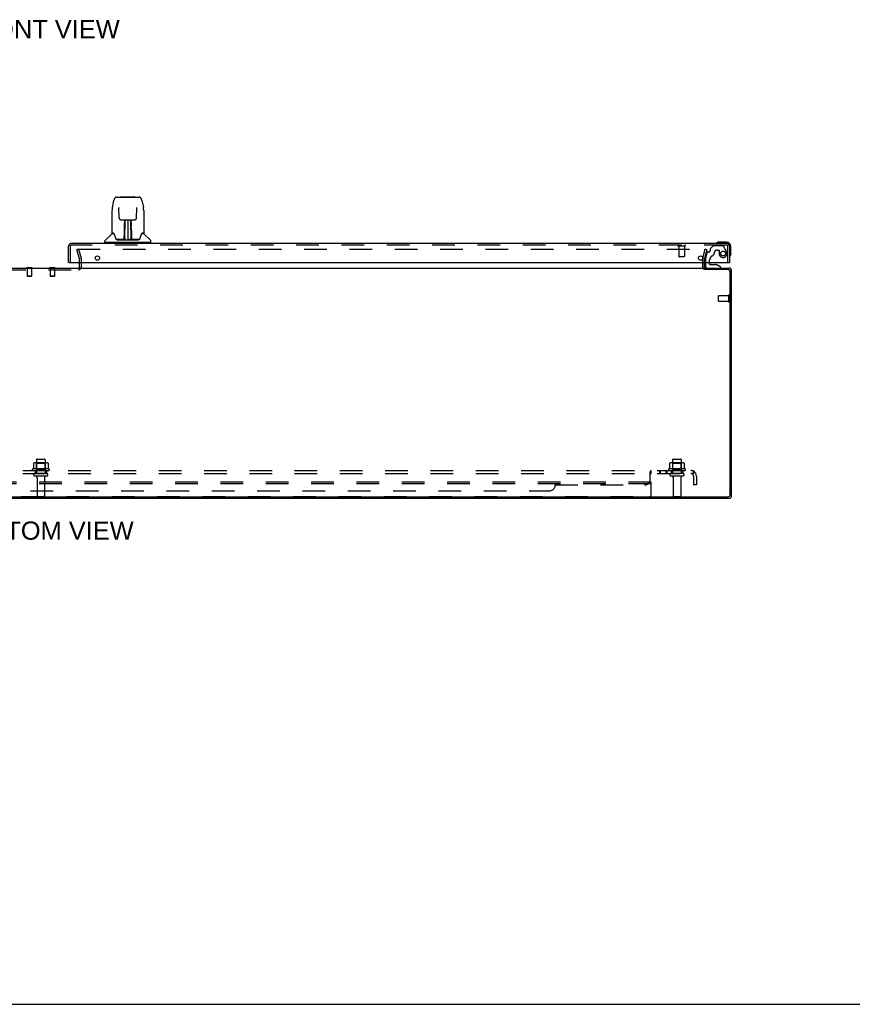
# Model space of a CAD drawing. Header units: inches. Extents: x 0 to 179, y 0 to 116.
# Tile 2 of 21: x 53 to 89, y 0 to 43. Entities that reach past the tile are written whole.
import ezdxf

# ---------------------------------------------------------------- set-up
doc = ezdxf.new("R2010")
doc.units = ezdxf.units.IN
doc.header["$LTSCALE"] = 9.842105
doc.header["$MEASUREMENT"] = 0
doc.linetypes.add('HIDDEN', pattern=[0.2, 0.1, -0.1])
doc.layers.get('0').update_dxf_attribs({"linetype": 'CONTINUOUS'})
for name, color, linetype in [('DEFAULT_2', 8, 'HIDDEN'), ('DIMENSIONS', 7, 'CONTINUOUS'), ('DOOR_ASSEMBLY_RIGHT', 7, 'CONTINUOUS'), ('SUBPANEL', 7, 'CONTINUOUS')]:
    doc.layers.add(name, color=color, linetype=linetype)
doc.styles.get("Standard").update_dxf_attribs({"font": 'arial.ttf'})

msp = doc.modelspace()

# ---------------------------------------------------------------- linework, layer by layer
at = {"color": 3, "linetype": 'Continuous'}
for p, q in [((55.907, 32.025), (55.907, 32.226)), ((83.057, 32.025), (83.057, 32.226)), ((25.434, 31.983), (83.03, 31.983)), ((84.089, 31.92), (83.055, 31.92)), ((83.057, 31.983), (84.115, 31.983)), ((84.169, 22.126), (84.169, 31.84)), ((84.232, 22.1), (84.232, 31.866)), ((24.349, 21.983), (84.115, 21.983)), ((24.375, 22.046), (84.089, 22.046))]:
    msp.add_line(p, q, dxfattribs=at)
at = {"color": 7, "linetype": 'Continuous'}
for p, q in [((82.982, 32.025), (82.982, 32.226)), ((53.604, 31.988), (53.604, 31.983)), ((53.86, 31.988), (53.604, 31.988)), ((53.86, 31.988), (53.86, 31.983)), ((54.604, 31.988), (54.604, 31.983)), ((54.86, 31.988), (54.604, 31.988)), ((54.86, 31.988), (54.86, 31.983)), ((83.057, 31.92), (83.057, 31.983)), ((0, 0), (178.947, 0))]:
    msp.add_line(p, q, dxfattribs=at)
at = {"color": 3, "linetype": 'Continuous'}
for centre, radius, start, end in [((55.865, 32.025), 0.042, 270, 360), ((83.099, 32.025), 0.042, 180, 270), ((84.089, 31.84), 0.08, 0, 90), ((84.115, 31.866), 0.117, 0, 90), ((84.089, 22.126), 0.08, 270, 360), ((84.115, 22.1), 0.117, 270, 360)]:
    msp.add_arc(centre, radius, start, end, dxfattribs=at)
at = {"color": 7, "linetype": 'Continuous'}
msp.add_arc((83.099, 32.025), 0.117, 180, 197.709, dxfattribs=at)
at = {"layer": 'DEFAULT_2', "color": 8, "linetype": 'HIDDEN'}
for p, q in [((55.803, 32.776), (55.875, 32.795)), ((55.906, 32.39), (55.803, 32.776)), ((55.825, 32.795), (83.064, 32.795)), ((55.849, 32.795), (56.337, 32.795)), ((55.875, 32.795), (55.978, 32.409)), ((82.985, 32.409), (83.089, 32.795)), ((83.161, 32.776), (83.058, 32.39)), ((83.161, 32.776), (83.089, 32.795)), ((55.907, 32.226), (55.907, 32.383)), ((55.982, 32.383), (55.982, 32.025)), ((82.982, 32.226), (82.982, 32.383)), ((83.057, 32.226), (83.057, 32.383)), ((52.599, 31.908), (55.865, 31.908)), ((53.604, 31.983), (53.604, 31.97)), ((53.86, 31.97), (53.604, 31.97)), ((53.638, 31.97), (53.638, 31.623)), ((53.826, 31.97), (53.826, 31.623)), ((53.86, 31.983), (53.86, 31.97)), ((54.604, 31.983), (54.604, 31.97)), ((54.86, 31.97), (54.604, 31.97)), ((54.638, 31.97), (54.638, 31.623)), ((54.826, 31.97), (54.826, 31.623)), ((54.86, 31.983), (54.86, 31.97)), ((53.648, 31.613), (53.638, 31.623)), ((53.826, 31.623), (53.638, 31.623)), ((53.816, 31.613), (53.648, 31.613)), ((53.816, 31.613), (53.826, 31.623)), ((54.826, 31.623), (54.638, 31.623)), ((54.648, 31.613), (54.638, 31.623)), ((54.816, 31.613), (54.648, 31.613)), ((54.816, 31.613), (54.826, 31.623)), ((84.114, 30.516), (84.114, 30.8)), ((84.157, 30.516), (84.157, 30.8)), ((83.657, 30.544), (83.657, 30.772)), ((84.114, 30.782), (83.667, 30.782)), ((84.114, 30.534), (83.667, 30.534)), ((54.044, 23.653), (54.044, 23.058)), ((54.074, 23.683), (54.389, 23.683)), ((54.419, 23.653), (54.419, 23.058)), ((81.669, 23.653), (81.669, 23.058)), ((81.699, 23.683), (82.014, 23.683)), ((82.044, 23.653), (82.044, 23.058)), ((54.588, 23.253), (53.876, 23.253)), ((53.898, 23.183), (54.566, 23.183)), ((53.913, 23.497), (53.913, 23.279)), ((54.488, 23.519), (53.976, 23.519)), ((54.048, 23.499), (54.028, 23.519)), ((54.048, 23.203), (54.028, 23.183)), ((54.415, 23.499), (54.048, 23.499)), ((54.048, 23.203), (54.048, 23.499)), ((54.415, 23.203), (54.048, 23.203)), ((54.415, 23.499), (54.435, 23.519)), ((54.415, 23.203), (54.415, 23.499)), ((54.415, 23.203), (54.435, 23.183)), ((54.551, 23.497), (54.551, 23.279)), ((82.213, 23.253), (81.501, 23.253)), ((81.523, 23.183), (82.191, 23.183)), ((81.538, 23.497), (81.538, 23.279)), ((82.113, 23.519), (81.601, 23.519)), ((81.673, 23.499), (81.653, 23.519)), ((81.673, 23.203), (81.653, 23.183)), ((82.04, 23.499), (81.673, 23.499)), ((81.673, 23.203), (81.673, 23.499)), ((82.04, 23.203), (81.673, 23.203)), ((82.04, 23.499), (82.06, 23.519)), ((82.04, 23.203), (82.04, 23.499)), ((82.04, 23.203), (82.06, 23.183)), ((82.176, 23.497), (82.176, 23.279)), ((80.732, 22.683), (27.732, 22.683)), ((54.489, 23.058), (53.974, 23.058)), ((54.489, 22.948), (53.974, 22.948)), ((54.067, 22.885), (54.067, 22.088)), ((54.397, 22.885), (54.397, 22.088)), ((80.732, 22.118), (80.732, 22.683)), ((82.114, 23.058), (81.599, 23.058)), ((82.114, 22.948), (81.599, 22.948)), ((81.692, 22.885), (81.692, 22.088)), ((82.022, 22.885), (82.022, 22.088)), ((80.732, 22.608), (27.732, 22.608)), ((27.792, 22.058), (80.672, 22.058)), ((81.722, 22.058), (81.992, 22.058))]:
    msp.add_line(p, q, dxfattribs=at)
for points in [[(55.825, 32.795), (55.823, 32.795), (55.822, 32.795), (55.82, 32.794), (55.818, 32.794), (55.817, 32.793), (55.816, 32.792), (55.814, 32.791), (55.813, 32.79), (55.812, 32.788), (55.811, 32.787), (55.811, 32.785), (55.81, 32.784), (55.81, 32.782), (55.81, 32.781)], [(55.81, 32.781), (55.81, 32.78), (55.81, 32.779), (55.81, 32.777)], [(83.076, 32.788), (83.075, 32.79), (83.074, 32.791), (83.073, 32.792), (83.072, 32.793), (83.07, 32.794), (83.069, 32.794), (83.067, 32.795), (83.065, 32.795), (83.064, 32.795)], [(83.076, 32.788), (83.077, 32.787), (83.078, 32.785), (83.078, 32.784), (83.079, 32.782), (83.079, 32.781)], [(83.079, 32.781), (83.079, 32.78), (83.078, 32.779), (83.078, 32.777)], [(53.913, 23.279), (53.913, 23.278), (53.913, 23.277), (53.912, 23.276), (53.912, 23.275), (53.912, 23.274), (53.911, 23.274), (53.911, 23.273), (53.911, 23.273), (53.91, 23.272), (53.91, 23.272), (53.91, 23.272), (53.909, 23.271), (53.909, 23.271), (53.909, 23.271), (53.908, 23.271), (53.908, 23.27), (53.908, 23.27), (53.908, 23.27)], [(53.919, 23.506), (53.917, 23.506), (53.916, 23.505), (53.915, 23.503), (53.914, 23.502), (53.913, 23.5), (53.913, 23.499), (53.913, 23.497)], [(54.545, 23.506), (54.546, 23.506), (54.548, 23.505), (54.549, 23.503), (54.55, 23.502), (54.55, 23.5), (54.551, 23.499), (54.551, 23.497)], [(54.556, 23.27), (54.556, 23.27), (54.556, 23.27), (54.555, 23.271), (54.555, 23.271), (54.555, 23.271), (54.554, 23.271), (54.554, 23.272), (54.554, 23.272), (54.553, 23.272), (54.553, 23.273), (54.553, 23.273), (54.552, 23.274), (54.552, 23.274), (54.552, 23.275), (54.551, 23.276), (54.551, 23.277), (54.551, 23.278), (54.551, 23.279)], [(81.538, 23.279), (81.538, 23.278), (81.538, 23.277), (81.537, 23.276), (81.537, 23.275), (81.537, 23.274), (81.536, 23.274), (81.536, 23.273), (81.536, 23.273), (81.535, 23.272), (81.535, 23.272), (81.535, 23.272), (81.534, 23.271), (81.534, 23.271), (81.534, 23.271), (81.533, 23.271), (81.533, 23.27), (81.533, 23.27), (81.533, 23.27)], [(81.544, 23.506), (81.542, 23.506), (81.541, 23.505), (81.54, 23.503), (81.539, 23.502), (81.538, 23.5), (81.538, 23.499), (81.538, 23.497)], [(82.17, 23.506), (82.171, 23.506), (82.173, 23.505), (82.174, 23.503), (82.175, 23.502), (82.175, 23.5), (82.176, 23.499), (82.176, 23.497)], [(82.181, 23.27), (82.181, 23.27), (82.181, 23.27), (82.18, 23.271), (82.18, 23.271), (82.18, 23.271), (82.179, 23.271), (82.179, 23.272), (82.179, 23.272), (82.178, 23.272), (82.178, 23.273), (82.178, 23.273), (82.177, 23.274), (82.177, 23.274), (82.177, 23.275), (82.176, 23.276), (82.176, 23.277), (82.176, 23.278), (82.176, 23.279)]]:
    msp.add_lwpolyline(points, dxfattribs=at)
for centre, radius, start, end in [((55.882, 32.383), 0.025, 0, 15), ((55.882, 32.383), 0.1, 0, 15), ((83.082, 32.383), 0.1, 165, 180), ((83.082, 32.383), 0.025, 165, 180), ((55.865, 32.025), 0.117, 270, 360), ((83.099, 32.025), 0.117, 197.709, 236.9002), ((84.135, 30.8), 0.0215, 360, 180), ((83.667, 30.772), 0.01, 90, 180), ((83.667, 30.544), 0.01, 180, 270), ((84.135, 30.516), 0.0215, 180, 0), ((54.074, 23.653), 0.03, 90, 180), ((54.389, 23.653), 0.03, 0, 90), ((81.699, 23.653), 0.03, 90, 180), ((82.014, 23.653), 0.03, 0, 90), ((53.898, 23.221), 0.0384, 124.4497, 270), ((54.232, 22.652), 0.698, 117.6814, 120.6631), ((53.976, 23.377), 0.141, 90, 113.95), ((54.488, 23.377), 0.141, 66.05, 90), ((54.232, 22.652), 0.698, 59.3369, 62.3186), ((54.566, 23.221), 0.0384, 270, 55.5503), ((81.523, 23.221), 0.0384, 124.4497, 270), ((81.857, 22.652), 0.698, 117.6814, 120.6631), ((81.601, 23.377), 0.141, 90, 113.95), ((82.113, 23.377), 0.141, 66.05, 90), ((81.857, 22.652), 0.698, 59.3369, 62.3186), ((82.191, 23.221), 0.0384, 270, 55.5503), ((53.974, 23.003), 0.055, 90, 270), ((54.004, 22.885), 0.0625, 0, 90), ((54.459, 22.885), 0.0625, 90, 180), ((54.489, 23.003), 0.055, 270, 90), ((81.599, 23.003), 0.055, 90, 270), ((81.629, 22.885), 0.0625, 0, 90), ((82.084, 22.885), 0.0625, 90, 180), ((82.114, 23.003), 0.055, 270, 90), ((54.097, 22.088), 0.03, 180, 270), ((54.367, 22.088), 0.03, 270, 360), ((80.672, 22.118), 0.06, 270, 360), ((81.722, 22.088), 0.03, 180, 270), ((81.992, 22.088), 0.03, 270, 360)]:
    msp.add_arc(centre, radius, start, end, dxfattribs=at)
at = {"layer": 'DOOR_ASSEMBLY_RIGHT', "color": 7, "linetype": 'Continuous'}
for p, q in [((57.719, 35.073), (58.306, 35.073)), ((57.339, 34.606), (57.404, 34.912)), ((57.404, 34.912), (57.404, 34.912)), ((57.528, 35.066), (58.497, 35.066)), ((58.621, 34.912), (58.686, 34.606)), ((57.323, 34.463), (57.323, 33.499)), ((57.323, 34.463), (57.323, 34.463)), ((57.624, 34.602), (57.625, 34.598)), ((57.625, 34.598), (57.625, 34.593)), ((57.625, 34.593), (57.625, 34.588)), ((57.625, 34.588), (57.625, 34.581)), ((57.632, 34.16), (57.625, 34.581)), ((58.392, 34.16), (58.4, 34.579)), ((58.4, 34.589), (58.4, 34.594)), ((58.4, 34.579), (58.4, 34.589)), ((58.701, 34.463), (58.701, 33.499)), ((57.713, 34.082), (57.773, 34.082)), ((57.814, 34.083), (58.211, 34.083)), ((57.869, 33.728), (57.87, 33.804)), ((57.873, 34.083), (57.87, 33.728)), ((57.87, 33.882), (57.87, 33.843)), ((57.87, 33.843), (57.87, 33.804)), ((57.886, 33.845), (57.871, 33.845)), ((57.871, 33.839), (57.886, 33.84)), ((57.875, 33.223), (57.89, 34.083)), ((57.898, 34.083), (57.898, 34.078)), ((57.898, 34.078), (57.898, 34.029)), ((58.012, 34.083), (58.012, 33.212)), ((58.127, 34.029), (58.126, 34.083)), ((58.15, 33.223), (58.135, 34.083)), ((58.154, 33.845), (58.139, 33.845)), ((58.139, 33.84), (58.154, 33.839)), ((58.155, 33.728), (58.152, 34.083)), ((58.156, 33.728), (58.155, 33.824)), ((58.163, 33.823), (58.163, 33.804)), ((58.252, 34.082), (58.312, 34.082)), ((57.315, 33.475), (57.02, 33.18)), ((57.392, 33.491), (57.331, 33.491)), ((57.336, 33.484), (57.398, 33.484)), ((57.395, 33.488), (57.395, 33.488)), ((57.858, 33.236), (57.861, 33.557)), ((57.868, 33.531), (57.861, 33.531)), ((57.866, 33.235), (57.868, 33.531)), ((57.869, 33.277), (57.871, 33.368)), ((57.87, 33.728), (57.87, 33.708)), ((57.87, 33.708), (57.87, 33.7)), ((57.87, 33.7), (57.871, 33.7)), ((57.871, 33.7), (57.871, 33.623)), ((57.871, 33.623), (57.871, 33.623)), ((57.871, 33.612), (57.871, 33.623)), ((57.873, 33.616), (57.871, 33.616)), ((57.871, 33.614), (57.879, 33.614)), ((57.871, 33.608), (57.871, 33.612)), ((57.871, 33.606), (57.871, 33.608)), ((57.871, 33.605), (57.871, 33.606)), ((57.871, 33.605), (57.871, 33.604)), ((57.871, 33.605), (57.871, 33.605)), ((57.871, 33.368), (57.871, 33.604)), ((58.146, 33.614), (58.154, 33.614)), ((58.154, 33.616), (58.152, 33.616)), ((58.154, 33.7), (58.154, 33.623)), ((58.154, 33.623), (58.154, 33.621)), ((58.154, 33.621), (58.154, 33.61)), ((58.154, 33.61), (58.154, 33.607)), ((58.154, 33.607), (58.154, 33.606)), ((58.154, 33.368), (58.154, 33.604)), ((58.154, 33.368), (58.156, 33.277)), ((58.155, 33.708), (58.155, 33.728)), ((58.155, 33.7), (58.155, 33.708)), ((58.156, 33.709), (58.156, 33.719)), ((58.156, 33.681), (58.156, 33.709)), ((58.625, 33.48), (58.629, 33.488)), ((58.627, 33.484), (58.689, 33.484)), ((58.629, 33.488), (58.629, 33.488)), ((58.633, 33.491), (58.633, 33.492)), ((58.693, 33.491), (58.633, 33.491)), ((58.71, 33.475), (59.005, 33.18)), ((57.008, 33.098), (57.008, 33.152)), ((59.008, 33.09), (57.016, 33.09)), ((57.068, 33.09), (57.068, 33.051)), ((57.86, 33.216), (57.527, 33.216)), ((57.548, 33.208), (58.477, 33.208)), ((57.861, 33.216), (57.86, 33.216)), ((57.864, 33.218), (57.864, 33.216)), ((57.868, 33.248), (57.869, 33.253)), ((57.868, 33.248), (57.869, 33.224)), ((57.868, 33.238), (57.868, 33.248)), ((57.868, 33.23), (57.868, 33.238)), ((57.868, 33.229), (57.868, 33.23)), ((57.868, 33.227), (57.868, 33.229)), ((57.868, 33.226), (57.868, 33.227)), ((57.868, 33.226), (57.868, 33.226)), ((57.869, 33.253), (57.869, 33.277)), ((57.874, 33.213), (57.878, 33.209)), ((57.885, 33.291), (57.876, 33.291)), ((57.878, 33.216), (57.877, 33.216)), ((57.885, 33.291), (57.883, 33.214)), ((57.883, 33.214), (58.012, 33.212)), ((58.141, 33.214), (58.012, 33.212)), ((58.141, 33.214), (58.14, 33.291)), ((58.149, 33.291), (58.14, 33.291)), ((58.148, 33.216), (58.146, 33.216)), ((58.156, 33.277), (58.156, 33.274)), ((58.156, 33.274), (58.156, 33.252)), ((58.156, 33.252), (58.157, 33.237)), ((58.156, 33.224), (58.156, 33.248)), ((58.156, 33.224), (58.156, 33.222)), ((58.157, 33.237), (58.157, 33.234)), ((58.157, 33.234), (58.157, 33.231)), ((58.157, 33.231), (58.157, 33.229)), ((58.157, 33.229), (58.157, 33.228)), ((58.157, 33.228), (58.157, 33.227)), ((58.157, 33.227), (58.157, 33.226)), ((58.157, 33.226), (58.157, 33.225)), ((58.16, 33.216), (58.16, 33.218)), ((58.16, 33.218), (58.161, 33.217)), ((58.162, 33.21), (58.163, 33.212)), ((58.498, 33.216), (58.165, 33.216)), ((58.957, 33.09), (58.957, 33.051)), ((59.016, 33.098), (59.016, 33.152)), ((83.575, 33.065), (83.574, 33.064)), ((83.579, 33.066), (83.575, 33.065)), ((83.997, 33.111), (83.708, 33.111)), ((84.197, 32.621), (84.194, 32.583)), ((84.197, 32.621), (84.197, 32.911)), ((55.457, 32.226), (55.437, 32.226)), ((83.094, 32.226), (83.094, 32.062)), ((83.279, 32.152), (83.279, 32.226)), ((83.587, 32.121), (83.31, 32.121)), ((83.359, 32.137), (83.358, 32.137)), ((83.359, 32.137), (83.499, 32.137)), ((83.5, 32.137), (83.499, 32.137)), ((83.763, 32.022), (83.587, 32.121)), ((84.117, 32.226), (84.137, 32.226)), ((84.151, 32.486), (84.151, 32.486)), ((83.763, 31.983), (83.763, 32.022))]:
    msp.add_line(p, q, dxfattribs=at)
at = {"layer": 'DOOR_ASSEMBLY_RIGHT', "color": 3, "linetype": 'Continuous'}
for p, q in [((55.437, 32.226), (55.437, 32.934)), ((84.02, 33.051), (55.554, 33.051)), ((84.137, 32.934), (84.137, 32.226)), ((55.457, 32.226), (84.117, 32.226))]:
    msp.add_line(p, q, dxfattribs=at)
at = {"layer": 'DOOR_ASSEMBLY_RIGHT', "color": 8, "linetype": 'HIDDEN'}
for p, q in [((55.512, 32.934), (55.512, 32.226)), ((84.02, 32.976), (55.554, 32.976)), ((83.417, 32.938), (83.302, 32.823)), ((83.851, 32.947), (83.439, 32.947)), ((84.062, 32.226), (84.062, 32.934)), ((82.204, 32.933), (81.92, 32.933)), ((81.938, 32.933), (81.938, 32.486)), ((82.186, 32.933), (82.186, 32.486)), ((83.163, 32.649), (83.094, 32.393)), ((83.237, 32.672), (83.193, 32.672)), ((83.296, 32.809), (83.296, 32.731)), ((83.58, 32.762), (83.674, 32.762)), ((83.69, 32.746), (83.69, 32.613)), ((84.011, 32.699), (83.877, 32.932)), ((82.176, 32.476), (81.948, 32.476)), ((83.094, 32.393), (83.094, 32.226)), ((83.279, 32.226), (83.279, 32.336)), ((83.173, 31.983), (83.763, 31.983))]:
    msp.add_line(p, q, dxfattribs=at)
at = {"layer": 'DOOR_ASSEMBLY_RIGHT', "color": 7, "linetype": 'Continuous'}
for points in [[(57.528, 35.066), (57.524, 35.066), (57.511, 35.065), (57.498, 35.061), (57.486, 35.056), (57.474, 35.049), (57.464, 35.042), (57.455, 35.033), (57.447, 35.023), (57.44, 35.012), (57.433, 35.001), (57.427, 34.989), (57.422, 34.975), (57.416, 34.96), (57.411, 34.943), (57.407, 34.925), (57.404, 34.912)], [(58.621, 34.912), (58.618, 34.925), (58.613, 34.944), (58.608, 34.96), (58.603, 34.975), (58.597, 34.989), (58.591, 35.001), (58.585, 35.013), (58.578, 35.023), (58.569, 35.033), (58.56, 35.042), (58.55, 35.05), (58.538, 35.056), (58.526, 35.062), (58.513, 35.065), (58.5, 35.066), (58.497, 35.066)], [(57.339, 34.606), (57.333, 34.576), (57.327, 34.536), (57.324, 34.496), (57.323, 34.463)], [(57.624, 34.605), (57.624, 34.606), (57.624, 34.606), (57.624, 34.605), (57.624, 34.604), (57.624, 34.603), (57.624, 34.602)], [(58.4, 34.594), (58.4, 34.598), (58.4, 34.6), (58.4, 34.602), (58.4, 34.603), (58.4, 34.604), (58.4, 34.605), (58.4, 34.605)], [(58.701, 34.463), (58.701, 34.497), (58.697, 34.537), (58.692, 34.576), (58.686, 34.606)], [(57.632, 34.16), (57.633, 34.153), (57.635, 34.142), (57.638, 34.132), (57.643, 34.122), (57.649, 34.112), (57.657, 34.104), (57.666, 34.097), (57.675, 34.091), (57.686, 34.086), (57.696, 34.084), (57.707, 34.082), (57.712, 34.082)], [(57.773, 34.082), (57.782, 34.082), (57.793, 34.082), (57.805, 34.083), (57.814, 34.083)], [(57.87, 33.948), (57.87, 33.947), (57.869, 33.946), (57.868, 33.944), (57.867, 33.944), (57.865, 33.943), (57.862, 33.943)], [(57.862, 33.879), (57.862, 33.896), (57.862, 33.913), (57.862, 33.929), (57.862, 33.943)], [(57.862, 33.804), (57.862, 33.823), (57.862, 33.842), (57.862, 33.879)], [(57.87, 33.948), (57.87, 33.933), (57.87, 33.917), (57.87, 33.9), (57.87, 33.882)], [(58.155, 33.824), (58.155, 33.863), (58.155, 33.882), (58.155, 33.9), (58.154, 33.917), (58.154, 33.933), (58.154, 33.948)], [(58.162, 33.943), (58.162, 33.929), (58.162, 33.913), (58.162, 33.896), (58.162, 33.879), (58.163, 33.861), (58.163, 33.823)], [(58.211, 34.083), (58.22, 34.083), (58.231, 34.082), (58.243, 34.082), (58.251, 34.082)], [(58.313, 34.082), (58.319, 34.082), (58.33, 34.084), (58.341, 34.087), (58.351, 34.092), (58.36, 34.098), (58.369, 34.105), (58.376, 34.113), (58.382, 34.123), (58.387, 34.133), (58.39, 34.144), (58.392, 34.154), (58.392, 34.16)], [(57.392, 33.492), (57.391, 33.492), (57.391, 33.492), (57.392, 33.492)], [(57.392, 33.492), (57.392, 33.491), (57.393, 33.49), (57.394, 33.489), (57.394, 33.489)], [(57.394, 33.489), (57.394, 33.49), (57.393, 33.49), (57.393, 33.491), (57.393, 33.491), (57.393, 33.491)], [(57.401, 33.484), (57.399, 33.485), (57.397, 33.486), (57.396, 33.487), (57.395, 33.488), (57.394, 33.489)], [(57.394, 33.489), (57.395, 33.489), (57.395, 33.488)], [(57.395, 33.488), (57.399, 33.481), (57.413, 33.452), (57.428, 33.417), (57.443, 33.374), (57.459, 33.326), (57.474, 33.279)], [(57.861, 33.557), (57.861, 33.583), (57.861, 33.608), (57.862, 33.632), (57.862, 33.655), (57.862, 33.676), (57.862, 33.695), (57.862, 33.713)], [(57.87, 33.708), (57.87, 33.708), (57.871, 33.704), (57.871, 33.7)], [(57.871, 33.604), (57.871, 33.605), (57.871, 33.605)], [(58.154, 33.7), (58.154, 33.704), (58.155, 33.708)], [(58.154, 33.606), (58.154, 33.605), (58.154, 33.605), (58.154, 33.605)], [(58.156, 33.584), (58.156, 33.61), (58.156, 33.635), (58.156, 33.659), (58.156, 33.681)], [(58.159, 33.235), (58.156, 33.558), (58.156, 33.584)], [(58.163, 33.713), (58.163, 33.695), (58.163, 33.676), (58.163, 33.655), (58.163, 33.632), (58.163, 33.608), (58.164, 33.583), (58.164, 33.557), (58.167, 33.236)], [(58.551, 33.279), (58.565, 33.325), (58.581, 33.373), (58.596, 33.415), (58.611, 33.451), (58.625, 33.48)], [(58.63, 33.489), (58.63, 33.488), (58.629, 33.487), (58.627, 33.486), (58.626, 33.485), (58.624, 33.484)], [(58.629, 33.488), (58.63, 33.488), (58.63, 33.489)], [(58.63, 33.489), (58.631, 33.489), (58.632, 33.49), (58.632, 33.491), (58.633, 33.491)], [(58.631, 33.491), (58.632, 33.491), (58.632, 33.491), (58.631, 33.49), (58.631, 33.49), (58.63, 33.489)], [(57.474, 33.279), (57.477, 33.271), (57.481, 33.258), (57.486, 33.248), (57.491, 33.239), (57.497, 33.232)], [(57.497, 33.232), (57.502, 33.226), (57.509, 33.221), (57.516, 33.218), (57.524, 33.216), (57.526, 33.216)], [(57.861, 33.213), (57.86, 33.213), (57.86, 33.213), (57.859, 33.212), (57.859, 33.212), (57.858, 33.211), (57.857, 33.211)], [(57.858, 33.216), (57.86, 33.216), (57.861, 33.217), (57.863, 33.218), (57.864, 33.22), (57.865, 33.222), (57.866, 33.224)], [(57.867, 33.224), (57.867, 33.222), (57.866, 33.22), (57.865, 33.218), (57.864, 33.217), (57.862, 33.216), (57.861, 33.216)], [(57.861, 33.216), (57.862, 33.216), (57.863, 33.217), (57.864, 33.217)], [(57.862, 33.212), (57.862, 33.212), (57.862, 33.212), (57.862, 33.212), (57.861, 33.213), (57.861, 33.213), (57.861, 33.213)], [(57.864, 33.217), (57.865, 33.218), (57.866, 33.219), (57.867, 33.22), (57.867, 33.221), (57.867, 33.222), (57.867, 33.222), (57.867, 33.223), (57.867, 33.223), (57.868, 33.223), (57.868, 33.223), (57.868, 33.224), (57.868, 33.224), (57.868, 33.224), (57.868, 33.224), (57.868, 33.225), (57.868, 33.225), (57.868, 33.226)], [(57.865, 33.217), (57.866, 33.218), (57.868, 33.22)], [(57.867, 33.22), (57.868, 33.219), (57.868, 33.218), (57.87, 33.216), (57.871, 33.215), (57.873, 33.214), (57.874, 33.213)], [(57.868, 33.22), (57.868, 33.222), (57.869, 33.224)], [(57.874, 33.216), (57.873, 33.217), (57.872, 33.217), (57.871, 33.218), (57.87, 33.219), (57.87, 33.219), (57.869, 33.22), (57.868, 33.221), (57.868, 33.221)], [(57.877, 33.216), (57.877, 33.216), (57.876, 33.216), (57.875, 33.216), (57.874, 33.216)], [(57.878, 33.209), (57.879, 33.208), (57.879, 33.208)], [(58.145, 33.208), (58.146, 33.208), (58.147, 33.209), (58.151, 33.213)], [(58.15, 33.216), (58.149, 33.216), (58.148, 33.216)], [(58.157, 33.222), (58.156, 33.221), (58.156, 33.22), (58.155, 33.219), (58.154, 33.218), (58.153, 33.217), (58.151, 33.217), (58.15, 33.216)], [(58.151, 33.213), (58.152, 33.214), (58.153, 33.215), (58.154, 33.216), (58.155, 33.217), (58.156, 33.218), (58.157, 33.219), (58.157, 33.219), (58.157, 33.22)], [(58.156, 33.222), (58.157, 33.22), (58.158, 33.218), (58.16, 33.217), (58.16, 33.217)], [(58.157, 33.225), (58.157, 33.225), (58.157, 33.224), (58.157, 33.224), (58.157, 33.224), (58.157, 33.224), (58.157, 33.223), (58.157, 33.223), (58.157, 33.223), (58.157, 33.222), (58.157, 33.222), (58.158, 33.222), (58.158, 33.221), (58.158, 33.22), (58.159, 33.219), (58.16, 33.218)], [(58.159, 33.224), (58.16, 33.222), (58.16, 33.22), (58.162, 33.218), (58.163, 33.217), (58.165, 33.216), (58.167, 33.216)], [(58.161, 33.217), (58.162, 33.216), (58.163, 33.216)], [(58.162, 33.21), (58.162, 33.21), (58.162, 33.21), (58.162, 33.209), (58.163, 33.209), (58.163, 33.209), (58.164, 33.209), (58.164, 33.209), (58.165, 33.21), (58.165, 33.21), (58.166, 33.21), (58.167, 33.21), (58.168, 33.211)], [(58.163, 33.216), (58.165, 33.216), (58.165, 33.216)], [(58.498, 33.216), (58.5, 33.216), (58.508, 33.217), (58.515, 33.221), (58.522, 33.225), (58.528, 33.231)], [(58.528, 33.231), (58.533, 33.239), (58.538, 33.247), (58.543, 33.258), (58.548, 33.27), (58.551, 33.279)], [(83.574, 33.064), (83.573, 33.064), (83.572, 33.064)], [(84.151, 32.486), (84.151, 32.487), (84.151, 32.489), (84.152, 32.492)]]:
    msp.add_lwpolyline(points, dxfattribs=at)
at = {"layer": 'DOOR_ASSEMBLY_RIGHT', "color": 3, "linetype": 'Continuous'}
for centre in [(56.687, 32.414), (82.887, 32.414)]:
    msp.add_circle(centre, 0.094, dxfattribs=at)
at = {"layer": 'DOOR_ASSEMBLY_RIGHT', "color": 8, "linetype": 'HIDDEN'}
msp.add_circle((83.862, 32.613), 0.103, dxfattribs=at)
at = {"layer": 'DOOR_ASSEMBLY_RIGHT', "color": 7, "linetype": 'Continuous'}
for centre, radius, start, end in [((57.719, 35.054), 0.0197, 90, 139.7821), ((58.306, 35.054), 0.0197, 40.2179, 90), ((57.336, 33.454), 0.0295, 90, 135), ((57.331, 33.499), 0.00787, 180, 270), ((57.873, 33.607), 0.00886, 359, 89), ((58.152, 33.607), 0.00886, 91, 181), ((58.689, 33.454), 0.0295, 45, 90), ((58.693, 33.499), 0.00787, 270, 360), ((57.048, 33.152), 0.0394, 135, 180), ((57.016, 33.098), 0.00787, 180, 270), ((57.872, 33.216), 0.00787, 182, 258.8671), ((57.884, 33.223), 0.00886, 179, 269), ((57.884, 33.223), 0.00886, 179.0026, 257.5816), ((58.141, 33.223), 0.00886, 271, 1), ((58.152, 33.216), 0.00787, 281.1329, 358), ((58.977, 33.152), 0.0394, 0, 45), ((59.008, 33.098), 0.00787, 270, 360), ((83.587, 33.062), 0.015, 120.8899, 173.6204), ((83.587, 33.066), 0.015, 186.3796, 270), ((83.708, 32.861), 0.25, 90, 120.8899), ((83.997, 32.911), 0.2, 0, 90), ((83.947, 32.621), 0.25, 329.1101, 360), ((83.31, 32.152), 0.031, 180, 270), ((83.359, 32.047), 0.09, 90.672, 124.9232), ((83.499, 32.047), 0.09, 54.8123, 89.328), ((84.152, 32.501), 0.015, 180, 263.6204), ((84.149, 32.501), 0.015, 276.3796, 329.1101), ((83.173, 32.062), 0.079, 180, 270)]:
    msp.add_arc(centre, radius, start, end, dxfattribs=at)
at = {"layer": 'DOOR_ASSEMBLY_RIGHT', "color": 3, "linetype": 'Continuous'}
for centre, start, end in [((55.554, 32.934), 90, 180), ((84.02, 32.934), 0, 90)]:
    msp.add_arc(centre, 0.117, start, end, dxfattribs=at)
at = {"layer": 'DOOR_ASSEMBLY_RIGHT', "color": 8, "linetype": 'HIDDEN'}
for centre, radius, start, end in [((55.554, 32.934), 0.042, 90, 180), ((81.92, 32.954), 0.0215, 90, 270), ((82.204, 32.954), 0.0215, 270, 90), ((83.439, 32.917), 0.03, 90, 135), ((83.851, 32.917), 0.03, 30, 90), ((84.02, 32.934), 0.042, 0, 90), ((83.193, 32.641), 0.031, 90, 165), ((83.237, 32.731), 0.059, 270, 360), ((83.316, 32.809), 0.02, 135, 180), ((83.305, 32.672), 0.185, 295.7418, 360), ((83.58, 32.672), 0.09, 90, 180), ((83.674, 32.746), 0.016, 0, 90), ((83.862, 32.613), 0.172, 180, 30), ((81.948, 32.486), 0.01, 180, 270), ((82.176, 32.486), 0.01, 270, 360), ((83.467, 32.336), 0.188, 115.7418, 180)]:
    msp.add_arc(centre, radius, start, end, dxfattribs=at)
at = {"layer": 'SUBPANEL', "color": 8, "linetype": 'HIDDEN'}
for p, q in [((25.888, 23.183), (82.576, 23.183)), ((53.982, 23.183), (53.982, 23.058)), ((54.482, 23.183), (54.482, 23.058)), ((80.701, 22.808), (80.701, 23.129)), ((80.736, 23.058), (80.736, 23.183)), ((81.098, 23.183), (81.098, 23.058)), ((81.136, 23.183), (81.136, 23.058)), ((81.379, 23.183), (81.379, 23.058)), ((81.417, 23.183), (81.417, 23.058)), ((81.607, 23.183), (81.607, 23.058)), ((82.107, 23.183), (82.107, 23.058)), ((82.614, 23.129), (82.535, 23.032)), ((82.572, 23.098), (82.571, 23.096)), ((82.571, 23.096), (82.571, 23.095)), ((82.573, 23.102), (82.572, 23.101)), ((82.572, 23.101), (82.572, 23.099)), ((82.572, 23.099), (82.572, 23.098)), ((82.574, 23.106), (82.573, 23.105)), ((82.573, 23.105), (82.573, 23.103)), ((82.573, 23.103), (82.573, 23.102)), ((82.576, 23.058), (82.576, 23.183)), ((25.888, 23.058), (82.576, 23.058)), ((80.701, 23.032), (80.702, 23.032)), ((80.704, 23.031), (80.705, 23.031)), ((82.569, 23.089), (82.568, 23.087)), ((82.57, 23.092), (82.569, 23.09)), ((82.569, 23.09), (82.569, 23.089)), ((82.571, 23.095), (82.57, 23.093)), ((82.57, 23.093), (82.57, 23.092)), ((82.576, 22.946), (82.576, 22.558)), ((82.701, 22.946), (82.701, 22.558)), ((32.138, 22.308), (76.326, 22.308)), ((76.576, 22.558), (80.451, 22.558)), ((82.701, 22.558), (82.576, 22.558))]:
    msp.add_line(p, q, dxfattribs=at)
for points in [[(80.701, 23.129), (80.702, 23.131), (80.704, 23.133), (80.705, 23.136), (80.707, 23.139), (80.708, 23.142), (80.71, 23.145), (80.712, 23.149)], [(80.701, 23.129), (80.702, 23.131), (80.704, 23.133), (80.705, 23.136), (80.707, 23.139), (80.708, 23.142)], [(80.712, 23.149), (80.715, 23.156), (80.716, 23.16), (80.718, 23.163)], [(80.718, 23.163), (80.719, 23.167), (80.721, 23.169), (80.722, 23.172), (80.724, 23.175), (80.726, 23.177)], [(80.721, 23.169), (80.722, 23.172), (80.724, 23.175), (80.726, 23.177), (80.728, 23.179), (80.73, 23.181), (80.732, 23.182), (80.733, 23.182), (80.735, 23.182), (80.736, 23.183)], [(80.733, 23.182), (80.735, 23.182), (80.736, 23.183)], [(82.576, 23.117), (82.576, 23.117), (82.576, 23.117), (82.576, 23.117), (82.576, 23.117), (82.576, 23.116), (82.576, 23.116), (82.576, 23.115), (82.575, 23.115), (82.575, 23.114), (82.575, 23.114), (82.575, 23.113), (82.575, 23.113), (82.575, 23.112), (82.575, 23.112), (82.575, 23.111), (82.575, 23.11), (82.575, 23.11), (82.574, 23.109), (82.574, 23.109), (82.574, 23.108), (82.574, 23.107), (82.574, 23.107), (82.574, 23.106)], [(82.596, 23.16), (82.594, 23.163), (82.593, 23.167), (82.591, 23.169), (82.59, 23.172), (82.588, 23.175), (82.586, 23.177), (82.584, 23.179), (82.582, 23.181), (82.58, 23.182), (82.579, 23.182), (82.577, 23.182), (82.576, 23.183)], [(82.576, 23.114), (82.576, 23.115), (82.576, 23.115), (82.576, 23.116), (82.576, 23.116), (82.576, 23.116), (82.576, 23.117), (82.576, 23.117), (82.576, 23.117), (82.576, 23.117), (82.576, 23.117)], [(82.614, 23.129), (82.612, 23.131), (82.61, 23.133), (82.608, 23.136), (82.606, 23.139), (82.604, 23.142), (82.602, 23.145), (82.601, 23.149), (82.599, 23.153), (82.596, 23.16)], [(80.701, 23.032), (80.702, 23.032), (80.704, 23.031), (80.705, 23.031), (80.707, 23.032), (80.708, 23.032), (80.71, 23.033), (80.711, 23.033), (80.713, 23.034), (80.714, 23.035), (80.715, 23.037), (80.717, 23.038), (80.718, 23.04), (80.719, 23.041), (80.72, 23.043)], [(80.708, 23.032), (80.71, 23.033), (80.711, 23.033), (80.713, 23.034)], [(80.715, 23.037), (80.717, 23.038), (80.718, 23.04), (80.719, 23.041), (80.72, 23.043), (80.722, 23.045), (80.723, 23.046), (80.724, 23.048), (80.725, 23.05), (80.727, 23.052), (80.728, 23.053), (80.729, 23.055), (80.731, 23.056), (80.732, 23.057), (80.733, 23.057), (80.735, 23.057), (80.736, 23.058)], [(80.724, 23.048), (80.725, 23.05), (80.727, 23.052), (80.728, 23.053), (80.729, 23.055), (80.731, 23.056), (80.732, 23.057), (80.733, 23.057), (80.735, 23.057), (80.736, 23.058)], [(82.535, 23.032), (82.535, 23.032), (82.536, 23.031), (82.537, 23.031), (82.538, 23.032), (82.539, 23.032), (82.54, 23.033), (82.541, 23.033), (82.542, 23.034), (82.544, 23.035), (82.545, 23.037), (82.547, 23.038), (82.548, 23.04), (82.552, 23.043)], [(82.552, 23.043), (82.554, 23.045), (82.556, 23.046), (82.558, 23.048), (82.56, 23.05), (82.562, 23.052), (82.564, 23.053), (82.567, 23.055), (82.569, 23.056), (82.571, 23.057), (82.572, 23.057), (82.574, 23.057), (82.576, 23.058)], [(82.568, 23.087), (82.568, 23.086), (82.567, 23.085), (82.567, 23.084), (82.567, 23.083), (82.566, 23.082), (82.566, 23.081), (82.566, 23.08), (82.565, 23.079), (82.565, 23.078), (82.565, 23.077), (82.564, 23.077), (82.564, 23.076), (82.563, 23.075), (82.563, 23.074), (82.563, 23.073), (82.562, 23.072), (82.562, 23.071), (82.562, 23.07), (82.561, 23.07), (82.561, 23.069), (82.56, 23.068), (82.56, 23.067), (82.56, 23.066), (82.559, 23.066), (82.559, 23.065), (82.559, 23.064), (82.558, 23.063), (82.558, 23.063), (82.558, 23.062), (82.557, 23.061), (82.557, 23.061), (82.556, 23.06), (82.556, 23.059), (82.556, 23.059), (82.555, 23.058), (82.555, 23.057), (82.555, 23.057), (82.554, 23.056), (82.554, 23.056), (82.554, 23.055), (82.553, 23.055), (82.553, 23.054), (82.553, 23.054), (82.553, 23.054), (82.553, 23.054)], [(82.553, 23.054), (82.553, 23.053), (82.553, 23.054), (82.553, 23.054), (82.553, 23.054), (82.553, 23.054), (82.553, 23.054), (82.554, 23.055), (82.554, 23.055), (82.554, 23.055), (82.554, 23.056), (82.555, 23.056), (82.555, 23.057), (82.556, 23.057)]]:
    msp.add_lwpolyline(points, dxfattribs=at)
for centre, radius, start, end in [((82.464, 22.946), 0.237, 0, 90), ((80.451, 22.808), 0.25, 270, 360), ((82.464, 22.946), 0.112, 0, 90), ((76.326, 22.558), 0.25, 270, 360)]:
    msp.add_arc(centre, radius, start, end, dxfattribs=at)

# ---------------------------------------------------------------- texts
at = {"layer": 'DIMENSIONS', "color": 2, "linetype": 'Continuous', "attachment_point": 2, "line_spacing_factor": 0.9}
for s, insert, char_height, width in [('FRONT VIEW', (54.198, 42.756), 0.7895, 6.90863), ('BOTTOM VIEW', (54.345, 20.972), 0.78947, 7.8243)]:
    msp.add_mtext(s, dxfattribs=dict(at, insert=insert, char_height=char_height, width=width))

doc.saveas('drawing.dxf')
